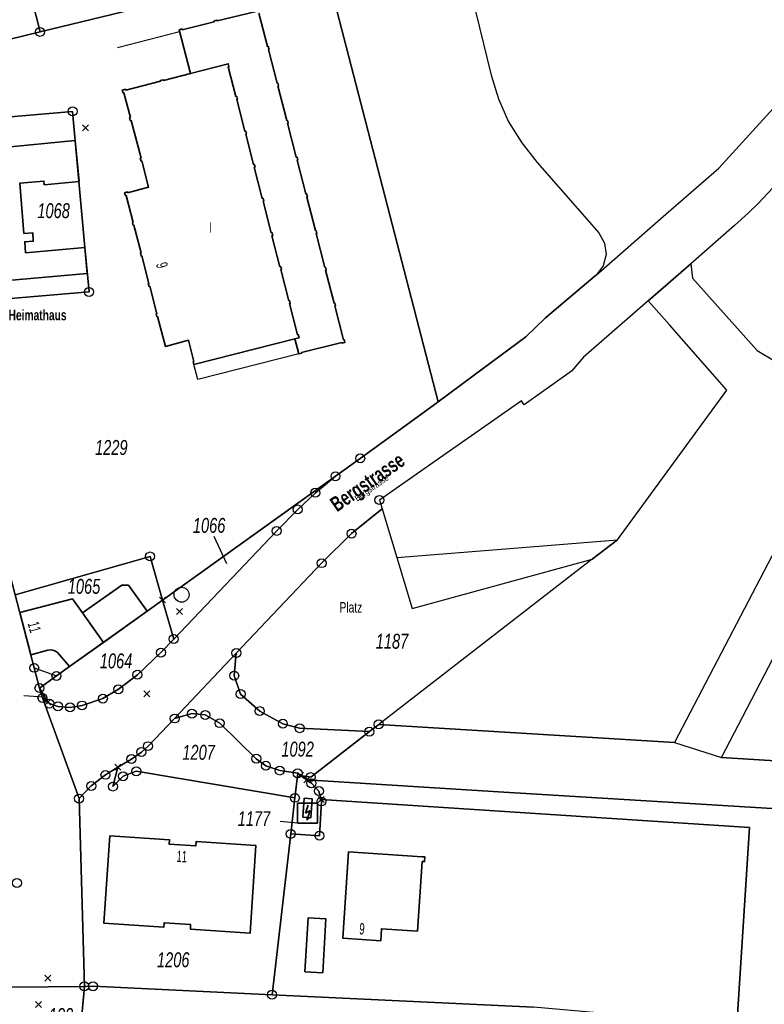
# Model space of a CAD drawing. Header units: metres. Extents: x 339653 to 341672, y 5744753 to 5747397.
# Tile 114 of 256: x 341007 to 341131, y 5745334 to 5745499. Entities that reach past the tile are written whole.
import ezdxf

# ---------------------------------------------------------------- set-up
doc = ezdxf.new("R2010")
doc.units = ezdxf.units.M
doc.header["$LTSCALE"] = 0.03
doc.header["$PDMODE"] = 3
doc.header["$PDSIZE"] = 0.5
for name, color, linetype, lineweight in [('B-Gebäude', 15, 'Continuous', 35), ('Flurstücke_Grenzpunkte', 7, 'Continuous', 25), ('Lagebezeichnungen', 7, 'Continuous', 25), ('Netzpunkte', 7, 'Continuous', 25), ('Siedlung', 7, 'Continuous', 25), ('Siedlungsflächen - Bauwerke u. Einrichtungen', 7, 'Continuous', 25), ('Vegetation', 7, 'Continuous', 25), ('Verkehr', 7, 'Continuous', 25), ('Verkehr - Bauwerke _ Anlagen u. Einrichtungen', 7, 'Continuous', 25)]:
    doc.layers.add(name, color=color, linetype=linetype, lineweight=lineweight)
doc.styles.add('Flurstücksnummer - K 10 700', font='ariali.ttf', dxfattribs={"width": 0.7})
doc.styles.add('Hausnummern NRW', font='arial.ttf', dxfattribs={"width": 0.595})
doc.styles.add('Name - Bauwerken u. Einrichtungen - F 10', font='arialbd.ttf', dxfattribs={"width": 0.7})
doc.styles.add('Name von Bauwerken und Vegetation- F 7 380', font='arialbd.ttf', dxfattribs={"width": 0.7})
doc.styles.add('Sonstiger Text_ Bezeichnung - N 7 380', font='arial.ttf', dxfattribs={"width": 0.7})
doc.styles.add('Textart 8113', font='arial.ttf', dxfattribs={"width": 0.7})

# ---------------------------------------------------------------- blocks, each defined once
blk = doc.blocks.new('Umformer (Gebäude und Bauwerk)')
blk.add_hatch(color=256).paths.add_polyline_path([(-0.07337, -0.183424), (0.113043, -0.244022), (-0.032608, -0.375271)], flags=0)
for p, q in [((-0.475544, -0.475544), (-0.475544, 0.475544)), ((-0.475544, 0.475544), (0.475544, 0.475544)), ((0.475544, 0.475544), (0.475544, -0.475544)), ((0.032608, 0.375271), (-0.089131, 0.000544)), ((-0.089131, 0.000544), (0.133152, 0.135326)), ((0.133152, 0.135326), (0.019837, -0.213587)), ((0.475544, -0.475544), (-0.475544, -0.475544))]:
    blk.add_line(p, q)
blk = doc.blocks.new('Grenzpunkt mit Abmarkung (Marke)')
at = {"lineweight": -2}
blk.add_circle((0, 0), 0.499, dxfattribs=at)
blk = doc.blocks.new('Grenzpunkt. Abmarkung nach Quellenlage nicht zu spezifizieren')
at = {"lineweight": -2}
blk.add_hatch(color=256, dxfattribs=at).paths.add_polyline_path([(0, 0.165, -1), (0, -0.165, -1)], flags=0)
blk.add_point((0, 0), dxfattribs=at)
blk = doc.blocks.new('Gipfelkreuz', base_point=(0, -0.45977))
at = {"const_width": 0.000005}
for points in [[(0, 0.45977), (0, -0.45977)], [(-0.275862, 0.183908), (0.275862, 0.183908)]]:
    blk.add_lwpolyline(points, dxfattribs=at)
blk = doc.blocks.new('S1600.8202')
at = {"lineweight": -2}
blk.add_circle((-0.000001, 0.000001), 0.5, dxfattribs=at)

msp = doc.modelspace()

# ---------------------------------------------------------------- linework, layer by layer
at = {"layer": 'B-Gebäude'}
msp.add_lwpolyline([(341046.641, 5745500.119), (341048.107, 5745494.493), (341048.227, 5745494.524), (341048.35, 5745494.049), (341048.234, 5745494.019), (341049.691, 5745488.39), (341049.815, 5745488.423), (341049.939, 5745487.948), (341049.824, 5745487.918), (341051.32, 5745482.156), (341051.438, 5745482.186), (341051.561, 5745481.711), (341051.444, 5745481.681), (341052.911, 5745475.995), (341053.036, 5745476.027), (341053.159, 5745475.553), (341053.043, 5745475.523), (341054.509, 5745469.867), (341054.625, 5745469.897), (341054.772, 5745469.327), (341054.656, 5745469.296), (341056.097, 5745463.729), (341056.213, 5745463.759), (341056.337, 5745463.283), (341056.22, 5745463.253), (341057.686, 5745457.578), (341057.801, 5745457.608), (341057.924, 5745457.134), (341057.808, 5745457.104), (341059.227, 5745451.602), (341059.342, 5745451.632), (341059.465, 5745451.157), (341059.35, 5745451.127), (341060.803, 5745445.479), (341060.92, 5745445.509), (341061.044, 5745445.026), (341060.578, 5745444.907), (341060.546, 5745445.035), (341053.793, 5745443.319), (341053.814, 5745443.235), (341053.32, 5745443.109), (341052.68, 5745445.627), (341053.366, 5745445.801), (341053.234, 5745446.323), (341053.112, 5745446.292), (341051.769, 5745451.515), (341051.892, 5745451.546), (341051.772, 5745452.013), (341051.65, 5745451.988), (341050.305, 5745457.21), (341050.428, 5745457.242), (341050.305, 5745457.718), (341050.175, 5745457.685), (341048.844, 5745462.852), (341048.973, 5745462.885), (341048.85, 5745463.361), (341048.725, 5745463.329), (341047.349, 5745468.646), (341047.476, 5745468.679), (341047.354, 5745469.147), (341047.229, 5745469.121), (341045.886, 5745474.318), (341046.01, 5745474.344), (341045.884, 5745474.827), (341045.755, 5745474.794), (341044.444, 5745479.861), (341044.572, 5745479.895), (341044.449, 5745480.37), (341044.322, 5745480.338), (341042.939, 5745485.669), (341043.06, 5745485.7), (341042.939, 5745486.175), (341042.816, 5745486.143), (341041.518, 5745491.141), (341041.64, 5745491.173), (341041.519, 5745491.641), (341035.205, 5745490.012), (341033.317, 5745497.33), (341033.793, 5745497.453), (341033.829, 5745497.312), (341039.181, 5745498.655), (341039.146, 5745498.796), (341039.63, 5745498.916), (341039.663, 5745498.786), (341046.194, 5745500.398)], dxfattribs=at)
for points in [[(341053.366, 5745445.801), (341052.68, 5745445.627), (341035.794, 5745441.33), (341035.676, 5745441.81), (341035.794, 5745441.841), (341034.882, 5745445.372), (341031.019, 5745444.367), (341029.711, 5745449.331), (341029.595, 5745449.31), (341029.473, 5745449.777), (341029.594, 5745449.81), (341028.39, 5745454.428), (341028.271, 5745454.402), (341028.15, 5745454.869), (341028.268, 5745454.905), (341027.067, 5745459.525), (341026.947, 5745459.498), (341026.825, 5745459.963), (341026.943, 5745459.994), (341025.743, 5745464.614), (341025.624, 5745464.588), (341025.501, 5745465.056), (341025.614, 5745465.092), (341024.444, 5745469.622), (341024.319, 5745469.592), (341024.194, 5745470.065), (341024.666, 5745470.188), (341024.698, 5745470.07), (341028.204, 5745470.98), (341027.065, 5745475.371), (341026.935, 5745475.342), (341026.811, 5745475.814), (341026.939, 5745475.848), (341025.275, 5745482.148), (341025.145, 5745482.114), (341025.02, 5745482.589), (341025.15, 5745482.623), (341024.053, 5745486.775), (341023.925, 5745486.742), (341023.801, 5745487.218), (341024.335, 5745487.357), (341024.368, 5745487.23), (341030.212, 5745488.73), (341030.181, 5745488.852), (341030.655, 5745488.97), (341030.691, 5745488.847), (341035.205, 5745490.012), (341041.519, 5745491.641), (341041.64, 5745491.173), (341041.518, 5745491.141), (341042.816, 5745486.143), (341042.939, 5745486.175), (341043.06, 5745485.7), (341042.939, 5745485.669), (341044.322, 5745480.338), (341044.449, 5745480.37), (341044.572, 5745479.895), (341044.444, 5745479.861), (341045.755, 5745474.794), (341045.884, 5745474.827), (341046.01, 5745474.344), (341045.886, 5745474.318), (341047.229, 5745469.121), (341047.354, 5745469.147), (341047.476, 5745468.679), (341047.349, 5745468.646), (341048.725, 5745463.329), (341048.85, 5745463.361), (341048.973, 5745462.885), (341048.844, 5745462.852), (341050.175, 5745457.685), (341050.305, 5745457.718), (341050.428, 5745457.242), (341050.305, 5745457.21), (341051.65, 5745451.988), (341051.772, 5745452.013), (341051.892, 5745451.546), (341051.769, 5745451.515), (341053.112, 5745446.292), (341053.234, 5745446.323)], [(340993.457, 5745468.834), (340992.814, 5745474.362), (340997.558, 5745474.897), (340997.255, 5745477.427), (340999.026, 5745479.292), (341000.935, 5745479.475), (341003.368, 5745477.549), (341015.944, 5745478.796), (341016.578, 5745471.94), (341010.736, 5745471.406), (341010.683, 5745471.998), (341006.641, 5745471.641), (341007.357, 5745463.248), (341008.818, 5745463.36), (341008.912, 5745461.95), (341007.491, 5745461.855), (341007.63, 5745460.021), (341017.559, 5745460.879), (341017.942, 5745456.545), (340997.029, 5745454.719), (340995.762, 5745469.054)], [(341020.666, 5745394.826), (341017.153, 5745399.793), (341023.7, 5745404.413), (341024.84, 5745404.4), (341027.957, 5745400.088)], [(341054.032, 5745365.6), (341054.253, 5745368.773), (341055.59, 5745368.678), (341055.359, 5745365.505)], [(341021.7, 5745362.484), (341031.703, 5745361.83), (341031.654, 5745361.085), (341036.106, 5745360.796), (341036.153, 5745361.533), (341046.166, 5745360.876), (341045.206, 5745346.235), (341035.187, 5745346.91), (341035.23, 5745347.649), (341030.789, 5745347.946), (341030.736, 5745347.197), (341020.723, 5745347.861)], [(341073.945, 5745358.227), (341073.177, 5745346.557), (341067.16, 5745346.958), (341067.029, 5745344.953), (341060.721, 5745345.362), (341061.644, 5745359.813), (341073.943, 5745359), (341074.416, 5745358.968), (341074.366, 5745358.2)], [(341054.347, 5745339.762), (341054.899, 5745348.781), (341057.873, 5745348.594), (341057.334, 5745339.581)]]:
    msp.add_lwpolyline(points, close=True, dxfattribs=at)
msp.add_lwpolyline([(341011.343, 5745393.547), (341008.5, 5745392.786), (341006.64, 5745399.851), (341015.485, 5745402.132), (341017.153, 5745399.793), (341020.666, 5745394.826), (341014.976, 5745390.805), (341012.96, 5745393.137, 0.2385856)], format="xyb", close=True, dxfattribs=at)
at = {"layer": 'Flurstücke_Grenzpunkte', "color": 83}
for p, q in [((341039.134, 5745412.632), (341041.251, 5745408.038)), ((341007.338, 5745385.941), (341010.643, 5745385.753)), ((341050.205, 5745364.956), (341053.126, 5745364.682))]:
    msp.add_line(p, q, dxfattribs=at)
for points in [[(341010.037, 5745496.966), (340995.706, 5745552.94), (341005.361, 5745555.479), (341009.673, 5745529.271), (341010.456, 5745524.516), (341038.861, 5745531.776), (341045.666, 5745505.639), (341043.032, 5745504.997)], [(340983.14, 5745490.373), (340968.694, 5745545.817), (340995.706, 5745552.94), (341010.037, 5745496.966)], [(341076.618, 5745435.092), (341057.619, 5745508.549), (341070.621, 5745511.714), (341071.581, 5745511.923), (341079.657, 5745513.677), (341085.532, 5745489.75), (341086.762, 5745485.771), (341088.415, 5745481.906), (341090.635, 5745478.38), (341093.191, 5745475.095), (341103.516, 5745463.337), (341104.491, 5745461.631), (341104.76, 5745459.709), (341104.249, 5745457.806), (341103.067, 5745456.257), (341102.931, 5745456.138), (341094.613, 5745449.114), (341091.311, 5745445.977), (341084.236, 5745440.714)], [(340998.589, 5745482.211), (340986.121, 5745478.93), (340983.14, 5745490.373), (341010.037, 5745496.966), (341043.032, 5745504.997), (341045.666, 5745505.639), (341057.619, 5745508.549), (341076.618, 5745435.092), (341072.508, 5745432.059), (341063.603, 5745425.619), (341059.466, 5745422.627), (341030.544, 5745401.938), (341028.452, 5745409.221), (341005.887, 5745402.805), (340993.282, 5745451.353), (341018.233, 5745453.462), (341017.559, 5745460.879), (341015.486, 5745483.674)], [(340993.282, 5745451.353), (340986.121, 5745478.93), (340998.589, 5745482.211), (341015.486, 5745483.674), (341017.559, 5745460.879), (341018.233, 5745453.462)], [(341032.416, 5745395.405), (341030.544, 5745401.938), (341059.466, 5745422.627), (341056.099, 5745419.873), (341053.151, 5745417.082), (341049.63, 5745413.503)], [(341043.589, 5745386.207), (341042.524, 5745389.284), (341042.87, 5745393.063), (341057.155, 5745408.099), (341062.154, 5745413.038), (341067.27, 5745417.171), (341069.709, 5745409.073), (341089.289, 5745410.628), (341106.654, 5745412.007), (341102.433, 5745408.746), (341066.696, 5745381.133), (341065.135, 5745379.926), (341053.474, 5745380.496), (341050.662, 5745381.252), (341046.804, 5745383.352)], [(341009.065, 5745390.591), (341005.887, 5745402.805), (341028.452, 5745409.221), (341030.544, 5745401.938), (341027.957, 5745400.088), (341014.976, 5745390.805), (341012.79, 5745389.242), (341009.946, 5745387.203)], [(341011.32, 5745384.844), (341009.946, 5745387.203), (341012.79, 5745389.242), (341014.976, 5745390.805), (341027.957, 5745400.088), (341030.544, 5745401.938), (341032.416, 5745395.405), (341030.26, 5745393.141), (341026.334, 5745389.439), (341023.14, 5745387.009), (341020.554, 5745385.454), (341017.063, 5745384.297), (341015.068, 5745383.979), (341013.043, 5745384.142), (341011.601, 5745384.612)], [(341035.445, 5745382.929), (341032.558, 5745382.117), (341042.87, 5745393.063), (341042.524, 5745389.284), (341043.589, 5745386.207), (341046.804, 5745383.352), (341050.662, 5745381.252), (341053.474, 5745380.496), (341065.135, 5745379.926), (341055.319, 5745372.313), (341053.61, 5745372.613), (341053.153, 5745372.952), (341050.149, 5745373.416), (341047.819, 5745374.222), (341046.226, 5745375.399), (341040.104, 5745381.336), (341037.678, 5745382.717)], [(341011.32, 5745384.844), (341010.449, 5745385.561), (341009.946, 5745387.203)], [(341053.153, 5745372.952), (341052.674, 5745368.848), (341026.147, 5745373.292), (341023.941, 5745372.462), (341022.228, 5745370.741), (341023.072, 5745373.959), (341025.33, 5745375.328), (341027.001, 5745376.5), (341028.123, 5745377.495), (341032.558, 5745382.117), (341035.445, 5745382.929), (341037.678, 5745382.717), (341040.104, 5745381.336), (341046.226, 5745375.399), (341047.819, 5745374.222), (341050.149, 5745373.416)], [(341017.453, 5745337.316), (341016.579, 5745368.712), (341018.618, 5745370.83), (341020.987, 5745372.694), (341023.072, 5745373.959), (341022.228, 5745370.741), (341023.941, 5745372.462), (341026.147, 5745373.292), (341052.674, 5745368.848), (341051.975, 5745362.822), (341048.857, 5745335.919), (341018.906, 5745337.337)], [(341051.975, 5745362.822), (341052.674, 5745368.848), (341053.153, 5745372.952), (341053.61, 5745372.613), (341054.65, 5745371.86), (341055.437, 5745371.277), (341056.695, 5745369.974), (341057.047, 5745368.558), (341057.124, 5745368.235), (341056.788, 5745362.514)], [(341056.695, 5745369.974), (341055.437, 5745371.277), (341054.65, 5745371.86), (341086.76, 5745369.88), (341137.995, 5745366.722), (341137.935, 5745365.734), (341135.744, 5745330.029), (341126.587, 5745330.837), (341128.742, 5745363.869), (341057.047, 5745368.558)], [(341092.592, 5745333.846), (341048.857, 5745335.919), (341051.975, 5745362.822), (341056.788, 5745362.514), (341057.124, 5745368.235), (341057.047, 5745368.558), (341128.742, 5745363.869), (341126.587, 5745330.837)]]:
    msp.add_lwpolyline(points, close=True, dxfattribs=at)
for points in [[(341132.65, 5745470.877), (341130.242, 5745468.304), (341128.512, 5745466.644), (341126.235, 5745464.606), (341118.934, 5745458.191), (341111.801, 5745451.989), (341108.686, 5745449.275), (341100.972, 5745442.577), (341098.971, 5745440.187), (341091.052, 5745434.588), (341090.56, 5745435.279), (341082.766, 5745429.785), (341078.545, 5745426.837), (341066.82, 5745418.651), (341067.27, 5745417.171), (341062.154, 5745413.038), (341057.155, 5745408.099), (341042.87, 5745393.063), (341032.558, 5745382.117), (341028.123, 5745377.495), (341027.001, 5745376.5), (341025.33, 5745375.328), (341023.072, 5745373.959), (341020.987, 5745372.694), (341018.618, 5745370.83), (341016.579, 5745368.712), (341010.449, 5745385.561), (341011.32, 5745384.844), (341011.601, 5745384.612), (341013.043, 5745384.142), (341015.068, 5745383.979), (341017.063, 5745384.297), (341020.554, 5745385.454), (341023.14, 5745387.009), (341026.334, 5745389.439), (341030.26, 5745393.141), (341032.416, 5745395.405), (341049.63, 5745413.503), (341053.151, 5745417.082), (341056.099, 5745419.873), (341059.466, 5745422.627), (341063.603, 5745425.619), (341072.508, 5745432.059), (341076.618, 5745435.092), (341084.236, 5745440.714), (341091.311, 5745445.977), (341094.613, 5745449.114), (341102.931, 5745456.138), (341103.067, 5745456.257), (341114.728, 5745466.451), (341123.574, 5745474.184), (341135.504, 5745487.265)], [(341005.887, 5745402.805), (341009.065, 5745390.591), (341009.946, 5745387.203), (341010.449, 5745385.561), (341016.579, 5745368.712), (341017.453, 5745337.316), (341005.325, 5745337.176)], [(341137.995, 5745366.722), (341086.76, 5745369.88), (341054.65, 5745371.86), (341053.61, 5745372.613), (341055.319, 5745372.313), (341065.135, 5745379.926), (341066.696, 5745381.133), (341116.208, 5745378.078), (341124.036, 5745375.596), (341150.201, 5745373.99)], [(340912.294, 5745333.234), (340887.883, 5745335.089), (340887.853, 5745335.091), (340878.336, 5745335.815), (340862.133, 5745337.926), (340838.738, 5745340.975), (340839.383, 5745352.664), (340851.916, 5745351.194), (340864.428, 5745349.725), (340879.852, 5745347.915), (340881.325, 5745347.776), (340893.767, 5745346.606), (340906.328, 5745345.425), (340918.888, 5745344.244), (340935.828, 5745342.651), (340941.471, 5745342.206), (340962.709, 5745340.533), (340977.705, 5745339.351), (341005.325, 5745337.176), (341017.453, 5745337.316), (341018.906, 5745337.337), (341048.857, 5745335.919), (341092.592, 5745333.846)]]:
    msp.add_lwpolyline(points, dxfattribs=at)
at = {"layer": 'Netzpunkte', "color": 83}
for p in [(341017.643, 5745480.891), (341033.347, 5745400.021), (341027.923, 5745386.231), (341011.342, 5745338.669), (341009.809, 5745334.268)]:
    msp.add_point(p, dxfattribs=at)
at = {"layer": 'Siedlung', "color": 83}
for points in [[(341010.037, 5745496.966), (340995.706, 5745552.94), (341005.361, 5745555.479), (341030.933, 5745562.23), (341056.511, 5745568.976), (341064.146, 5745537.993), (341038.861, 5745531.776), (341045.666, 5745505.639), (341043.032, 5745504.997)], [(340968.694, 5745545.817), (340995.706, 5745552.94), (341010.037, 5745496.966), (340983.14, 5745490.373)], [(341071.581, 5745511.923), (341079.657, 5745513.677), (341085.532, 5745489.75), (341086.762, 5745485.771), (341088.415, 5745481.906), (341090.635, 5745478.38), (341093.191, 5745475.095), (341103.516, 5745463.337), (341104.491, 5745461.631), (341104.76, 5745459.709), (341104.249, 5745457.806), (341103.067, 5745456.257), (341102.931, 5745456.138), (341094.613, 5745449.114), (341091.311, 5745445.977), (341084.236, 5745440.714), (341076.618, 5745435.092), (341057.619, 5745508.549), (341070.621, 5745511.714)], [(340983.14, 5745490.373), (341010.037, 5745496.966), (341043.032, 5745504.997), (341045.666, 5745505.639), (341057.619, 5745508.549), (341076.618, 5745435.092), (341072.508, 5745432.059), (341063.603, 5745425.619), (341059.466, 5745422.627), (341056.099, 5745419.873), (341053.151, 5745417.082), (341049.63, 5745413.503), (341032.416, 5745395.405), (341030.544, 5745401.938), (341028.452, 5745409.221), (341005.887, 5745402.805), (340993.282, 5745451.353), (341018.233, 5745453.462), (341017.559, 5745460.879), (341015.486, 5745483.674), (340998.589, 5745482.211), (340986.121, 5745478.93)], [(340998.589, 5745482.211), (341015.486, 5745483.674), (341017.559, 5745460.879), (341018.233, 5745453.462), (340993.282, 5745451.353), (340986.121, 5745478.93)], [(341005.887, 5745402.805), (341028.452, 5745409.221), (341030.544, 5745401.938), (341032.416, 5745395.405), (341030.26, 5745393.141), (341026.334, 5745389.439), (341023.14, 5745387.009), (341020.554, 5745385.454), (341017.063, 5745384.297), (341015.068, 5745383.979), (341013.043, 5745384.142), (341011.601, 5745384.612), (341011.32, 5745384.844), (341010.449, 5745385.561), (341009.946, 5745387.203), (341009.065, 5745390.591)], [(341023.072, 5745373.959), (341025.33, 5745375.328), (341027.001, 5745376.5), (341028.123, 5745377.495), (341032.558, 5745382.117), (341035.445, 5745382.929), (341037.678, 5745382.717), (341040.104, 5745381.336), (341046.226, 5745375.399), (341047.819, 5745374.222), (341050.149, 5745373.416), (341053.153, 5745372.952), (341052.674, 5745368.848), (341051.975, 5745362.822), (341048.857, 5745335.919), (341018.906, 5745337.337), (341017.453, 5745337.316), (341016.579, 5745368.712), (341018.618, 5745370.83), (341020.987, 5745372.694)], [(341053.61, 5745372.613), (341054.65, 5745371.86), (341055.437, 5745371.277), (341056.695, 5745369.974), (341057.047, 5745368.558), (341057.124, 5745368.235), (341056.788, 5745362.514), (341051.975, 5745362.822), (341052.674, 5745368.848), (341053.153, 5745372.952)], [(341057.047, 5745368.558), (341128.742, 5745363.869), (341126.587, 5745330.837), (341092.592, 5745333.846), (341048.857, 5745335.919), (341051.975, 5745362.822), (341056.788, 5745362.514), (341057.124, 5745368.235)]]:
    msp.add_lwpolyline(points, close=True, dxfattribs=at)
at = {"layer": 'Siedlungsflächen - Bauwerke u. Einrichtungen', "color": 83}
msp.add_lwpolyline([(341023.013, 5745494.37), (341033.396, 5745497.023)], dxfattribs=at)
msp.add_lwpolyline([(341035.794, 5745441.33), (341052.68, 5745445.627), (341053.32, 5745443.109), (341036.434, 5745438.815)], close=True, dxfattribs=at)
at = {"layer": 'Vegetation', "color": 83}
msp.add_lwpolyline([(341016.554, 5745327.015), (341017.453, 5745337.316), (341018.906, 5745337.337), (341048.857, 5745335.919), (341092.592, 5745333.846)], dxfattribs=at)
at = {"layer": 'Verkehr', "color": 83}
for points in [[(340968.694, 5745545.817), (340983.14, 5745490.373), (340986.121, 5745478.93), (340993.282, 5745451.353), (341005.887, 5745402.805), (341009.065, 5745390.591), (341009.946, 5745387.203), (341010.449, 5745385.561), (341016.579, 5745368.712), (341017.453, 5745337.316), (341016.554, 5745327.015)], [(341132.65, 5745470.877), (341130.242, 5745468.304), (341128.512, 5745466.644), (341126.235, 5745464.606), (341118.934, 5745458.191), (341111.801, 5745451.989), (341108.686, 5745449.275), (341100.972, 5745442.577), (341098.971, 5745440.187), (341091.052, 5745434.588), (341090.56, 5745435.279), (341082.766, 5745429.785), (341078.545, 5745426.837), (341066.82, 5745418.651), (341067.27, 5745417.171), (341062.154, 5745413.038), (341057.155, 5745408.099), (341042.87, 5745393.063), (341032.558, 5745382.117), (341028.123, 5745377.495), (341027.001, 5745376.5), (341025.33, 5745375.328), (341023.072, 5745373.959), (341020.987, 5745372.694), (341018.618, 5745370.83), (341016.579, 5745368.712), (341010.449, 5745385.561), (341011.32, 5745384.844), (341011.601, 5745384.612), (341013.043, 5745384.142), (341015.068, 5745383.979), (341017.063, 5745384.297), (341020.554, 5745385.454), (341023.14, 5745387.009), (341026.334, 5745389.439), (341030.26, 5745393.141), (341032.416, 5745395.405), (341049.63, 5745413.503), (341053.151, 5745417.082), (341056.099, 5745419.873), (341059.466, 5745422.627), (341063.603, 5745425.619), (341072.508, 5745432.059), (341076.618, 5745435.092), (341084.236, 5745440.714), (341091.311, 5745445.977), (341094.613, 5745449.114), (341102.931, 5745456.138), (341103.067, 5745456.257), (341114.728, 5745466.451), (341123.574, 5745474.184), (341135.504, 5745487.265)], [(341146.063, 5745435.289), (341116.208, 5745378.078), (341066.696, 5745381.133), (341065.135, 5745379.926), (341053.474, 5745380.496), (341050.662, 5745381.252), (341046.804, 5745383.352), (341043.589, 5745386.207), (341042.524, 5745389.284), (341042.87, 5745393.063), (341057.155, 5745408.099), (341062.154, 5745413.038), (341067.27, 5745417.171), (341069.709, 5745409.073), (341072.282, 5745400.54), (341101.418, 5745408.472), (341102.433, 5745408.746), (341106.654, 5745412.007), (341124.934, 5745437.016), (341115.32, 5745447.971), (341111.801, 5745451.989), (341118.934, 5745458.191), (341119.185, 5745455.779), (341129.985, 5745443.649), (341139.822, 5745437.804)], [(341150.201, 5745373.99), (341124.036, 5745375.596), (341153.444, 5745432.086)], [(341137.995, 5745366.722), (341086.76, 5745369.88), (341054.65, 5745371.86), (341053.61, 5745372.613), (341053.153, 5745372.952), (341050.149, 5745373.416), (341047.819, 5745374.222), (341046.226, 5745375.399), (341040.104, 5745381.336), (341037.678, 5745382.717), (341035.445, 5745382.929), (341032.558, 5745382.117), (341042.87, 5745393.063), (341042.524, 5745389.284), (341043.589, 5745386.207), (341046.804, 5745383.352), (341050.662, 5745381.252), (341053.474, 5745380.496), (341065.135, 5745379.926), (341066.696, 5745381.133), (341116.208, 5745378.078), (341124.036, 5745375.596), (341150.201, 5745373.99)], [(341126.587, 5745330.837), (341128.742, 5745363.869), (341057.047, 5745368.558), (341056.695, 5745369.974), (341055.437, 5745371.277), (341054.65, 5745371.86), (341086.76, 5745369.88), (341137.995, 5745366.722)]]:
    msp.add_lwpolyline(points, dxfattribs=at)
at = {"layer": 'Verkehr - Bauwerke _ Anlagen u. Einrichtungen', "color": 83}
msp.add_lwpolyline([(341009.065, 5745390.591), (341012.79, 5745389.242)], dxfattribs=at)

# ---------------------------------------------------------------- block references
at = {"layer": 'B-Gebäude', "xscale": 3.5, "yscale": 3.5, "zscale": 3.5}
msp.add_blockref('Umformer (Gebäude und Bauwerk)', (341054.772, 5745366.282), dxfattribs=at)
at = {"layer": 'Flurstücke_Grenzpunkte', "color": 83, "xscale": 1.5, "yscale": 1.5, "zscale": 1.5}
for name, p in [('Grenzpunkt mit Abmarkung (Marke)', (341010.037, 5745496.966)), ('Grenzpunkt mit Abmarkung (Marke)', (341015.486, 5745483.674)), ('Grenzpunkt mit Abmarkung (Marke)', (341018.233, 5745453.462)), ('Grenzpunkt mit Abmarkung (Marke)', (341063.603, 5745425.619)), ('Grenzpunkt mit Abmarkung (Marke)', (341059.466, 5745422.627)), ('Grenzpunkt mit Abmarkung (Marke)', (341056.099, 5745419.873)), ('Grenzpunkt mit Abmarkung (Marke)', (341053.151, 5745417.082)), ('Grenzpunkt mit Abmarkung (Marke)', (341066.82, 5745418.651)), ('Grenzpunkt mit Abmarkung (Marke)', (341049.63, 5745413.503)), ('Grenzpunkt mit Abmarkung (Marke)', (341062.154, 5745413.038)), ('Grenzpunkt mit Abmarkung (Marke)', (341028.452, 5745409.221)), ('Grenzpunkt mit Abmarkung (Marke)', (341057.155, 5745408.099)), ('Grenzpunkt. Abmarkung nach Quellenlage nicht zu spezifizieren', (341030.544, 5745401.938)), ('Grenzpunkt mit Abmarkung (Marke)', (341032.416, 5745395.405)), ('Grenzpunkt mit Abmarkung (Marke)', (341030.26, 5745393.141)), ('Grenzpunkt mit Abmarkung (Marke)', (341042.87, 5745393.063)), ('Grenzpunkt mit Abmarkung (Marke)', (341009.065, 5745390.591)), ('Grenzpunkt mit Abmarkung (Marke)', (341012.79, 5745389.242)), ('Grenzpunkt mit Abmarkung (Marke)', (341026.334, 5745389.439)), ('Grenzpunkt mit Abmarkung (Marke)', (341042.524, 5745389.284)), ('Grenzpunkt mit Abmarkung (Marke)', (341009.946, 5745387.203)), ('Grenzpunkt mit Abmarkung (Marke)', (341023.14, 5745387.009)), ('Grenzpunkt mit Abmarkung (Marke)', (341043.589, 5745386.207)), ('Grenzpunkt mit Abmarkung (Marke)', (341010.449, 5745385.561)), ('Grenzpunkt. Abmarkung nach Quellenlage nicht zu spezifizieren', (341011.32, 5745384.844)), ('Grenzpunkt mit Abmarkung (Marke)', (341011.601, 5745384.612)), ('Grenzpunkt mit Abmarkung (Marke)', (341013.043, 5745384.142)), ('Grenzpunkt mit Abmarkung (Marke)', (341017.063, 5745384.297)), ('Grenzpunkt mit Abmarkung (Marke)', (341020.554, 5745385.454)), ('Grenzpunkt mit Abmarkung (Marke)', (341015.068, 5745383.979)), ('Grenzpunkt mit Abmarkung (Marke)', (341035.445, 5745382.929)), ('Grenzpunkt mit Abmarkung (Marke)', (341037.678, 5745382.717)), ('Grenzpunkt mit Abmarkung (Marke)', (341046.804, 5745383.352)), ('Grenzpunkt mit Abmarkung (Marke)', (341032.558, 5745382.117)), ('Grenzpunkt mit Abmarkung (Marke)', (341040.104, 5745381.336)), ('Grenzpunkt mit Abmarkung (Marke)', (341050.662, 5745381.252)), ('Grenzpunkt mit Abmarkung (Marke)', (341066.696, 5745381.133)), ('Grenzpunkt mit Abmarkung (Marke)', (341053.474, 5745380.496)), ('Grenzpunkt mit Abmarkung (Marke)', (341065.135, 5745379.926)), ('Grenzpunkt mit Abmarkung (Marke)', (341028.123, 5745377.495)), ('Grenzpunkt mit Abmarkung (Marke)', (341027.001, 5745376.5)), ('Grenzpunkt mit Abmarkung (Marke)', (341025.33, 5745375.328)), ('Grenzpunkt mit Abmarkung (Marke)', (341046.226, 5745375.399)), ('Grenzpunkt mit Abmarkung (Marke)', (341047.819, 5745374.222)), ('Grenzpunkt mit Abmarkung (Marke)', (341020.987, 5745372.694)), ('Grenzpunkt. Abmarkung nach Quellenlage nicht zu spezifizieren', (341023.072, 5745373.959)), ('Grenzpunkt mit Abmarkung (Marke)', (341026.147, 5745373.292)), ('Grenzpunkt mit Abmarkung (Marke)', (341050.149, 5745373.416)), ('Grenzpunkt mit Abmarkung (Marke)', (341053.153, 5745372.952)), ('Grenzpunkt mit Abmarkung (Marke)', (341023.941, 5745372.462)), ('Grenzpunkt. Abmarkung nach Quellenlage nicht zu spezifizieren', (341053.61, 5745372.613)), ('Grenzpunkt. Abmarkung nach Quellenlage nicht zu spezifizieren', (341054.65, 5745371.86)), ('Grenzpunkt mit Abmarkung (Marke)', (341055.319, 5745372.313)), ('Grenzpunkt mit Abmarkung (Marke)', (341055.437, 5745371.277)), ('Grenzpunkt mit Abmarkung (Marke)', (341018.618, 5745370.83)), ('Grenzpunkt mit Abmarkung (Marke)', (341022.228, 5745370.741)), ('Grenzpunkt mit Abmarkung (Marke)', (341056.695, 5745369.974)), ('Grenzpunkt mit Abmarkung (Marke)', (341016.579, 5745368.712)), ('Grenzpunkt mit Abmarkung (Marke)', (341052.674, 5745368.848)), ('Grenzpunkt mit Abmarkung (Marke)', (341057.124, 5745368.235)), ('Grenzpunkt. Abmarkung nach Quellenlage nicht zu spezifizieren', (341057.047, 5745368.558)), ('Grenzpunkt mit Abmarkung (Marke)', (341051.975, 5745362.822)), ('Grenzpunkt mit Abmarkung (Marke)', (341056.788, 5745362.514)), ('Grenzpunkt mit Abmarkung (Marke)', (341006.168, 5745354.613)), ('Grenzpunkt mit Abmarkung (Marke)', (341017.453, 5745337.316)), ('Grenzpunkt mit Abmarkung (Marke)', (341018.906, 5745337.337)), ('Grenzpunkt mit Abmarkung (Marke)', (341048.857, 5745335.919))]:
    msp.add_blockref(name, p, dxfattribs=at)
at = {"layer": 'Netzpunkte', "color": 83, "xscale": 2.5, "yscale": 2.5, "zscale": 2.5}
msp.add_blockref('S1600.8202', (341033.713, 5745402.828), dxfattribs=at)
at = {"layer": 'Siedlungsflächen - Bauwerke u. Einrichtungen', "color": 83, "xscale": 4, "yscale": 4, "zscale": 4}
msp.add_blockref('Gipfelkreuz', (341012.369, 5745390.201), dxfattribs=at)

# ---------------------------------------------------------------- texts
at = {"layer": 'B-Gebäude', "char_height": 1.75, "attachment_point": 8, "line_spacing_factor": 0.69}
for s, insert, style in [('I', (341038.533, 5745463.366), 'Sonstiger Text_ Bezeichnung - N 7 380'), ('Heimathaus', (341009.627, 5745448.7), 'Name von Bauwerken und Vegetation- F 7 380')]:
    msp.add_mtext(s, dxfattribs=dict(at, insert=insert, style=style))
at = {"layer": 'Flurstücke_Grenzpunkte', "color": 83, "char_height": 2.5, "attachment_point": 8, "line_spacing_factor": 0.69, "style": 'Flurstücksnummer - K 10 700'}
for s, insert in [('1068', (341012.314, 5745465.772)), ('1229', (341021.968, 5745426.164)), ('1066', (341038.328, 5745413.132)), ('1065', (341017.402, 5745402.942)), ('1187', (341068.92, 5745393.75)), ('1064', (341022.76, 5745390.468)), ('1207', (341036.568, 5745375.174)), ('1092', (341053.133, 5745375.712)), ('1177', (341045.825, 5745364.118)), ('1206', (341032.326, 5745340.48)), ('133', (341013.552, 5745331.144))]:
    msp.add_mtext(s, dxfattribs=dict(at, insert=insert))
at = {"layer": 'Lagebezeichnungen', "color": 83, "line_spacing_factor": 0.69}
for s, insert, char_height, attachment_point, rotation, style in [('9', (341029.506, 5745457.693), 1.9, 8, 284.57191, 'Hausnummern NRW'), ('Bergstrasse', (341065.964, 5745420.006), 2.5, 8, 34.94699, 'Name - Bauwerken u. Einrichtungen - F 10'), ('Bergstrasse', (341065.964, 5745420.006), 1, 8, 34.94699, 'Textart 8113'), ('11', (341008.189, 5745397.173), 1.9, 8, 284.64302, 'Hausnummern NRW'), ('11', (341033.757, 5745359.044), 1.9, 5, 356.28589, 'Hausnummern NRW'), ('9', (341063.842, 5745345.967), 1.9, 8, 356.24702, 'Hausnummern NRW')]:
    msp.add_mtext(s, dxfattribs=dict(at, insert=insert, char_height=char_height, attachment_point=attachment_point, rotation=rotation, style=style))
at = {"layer": 'Verkehr', "color": 83, "insert": (341062.047, 5745399.814), "char_height": 1.75, "attachment_point": 8, "line_spacing_factor": 0.69, "style": 'Sonstiger Text_ Bezeichnung - N 7 380'}
msp.add_mtext('Platz', dxfattribs=at)

doc.saveas('drawing.dxf')
